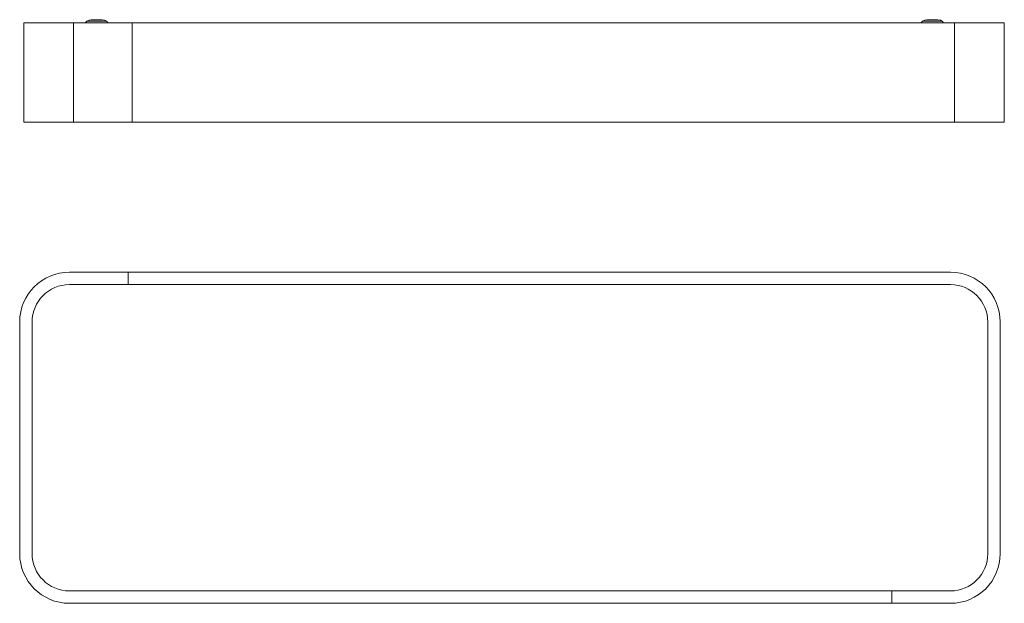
# Model space of a CAD drawing. Header units: millimetres. Extents: x -144 to 451, y -198 to 155.
import ezdxf

# ---------------------------------------------------------------- set-up
doc = ezdxf.new("R2010")
doc.units = ezdxf.units.MM

msp = doc.modelspace()

# ---------------------------------------------------------------- linework, layer by layer
at = {"color": 7, "linetype": 'Continuous', "lineweight": 15}
for p, q in [((-141.79, 152.76), (450.71, 152.76)), ((-141.79, 152.76), (-141.79, 92.76)), ((-111.79, 152.76), (-111.79, 92.76)), ((-103.67, 153.6), (-104.62, 152.76)), ((-103.67, 153.6), (-91.9, 153.6)), ((-94.43, 154.56), (-101.15, 154.56)), ((-90.96, 152.76), (-91.9, 153.6)), ((-76.29, 92.76), (-76.29, 152.76)), ((401.33, 153.6), (400.38, 152.76)), ((401.33, 153.6), (413.1, 153.6)), ((410.57, 154.56), (403.85, 154.56)), ((414.04, 152.76), (413.1, 153.6)), ((420.71, 92.76), (420.71, 152.76)), ((450.71, 92.76), (450.71, 152.76)), ((450.71, 92.76), (-141.79, 92.76)), ((418.24, 2), (-114.26, 2)), ((-78.76, -5.5), (-78.76, 2)), ((418.24, -5.5), (-114.26, -5.5)), ((-144.26, -28), (-144.26, -168)), ((-136.76, -28), (-136.76, -168)), ((440.74, -168), (440.74, -28)), ((448.24, -168), (448.24, -28)), ((-114.26, -190.5), (418.24, -190.5)), ((382.74, -190.5), (382.74, -198)), ((-114.26, -198), (418.24, -198))]:
    msp.add_line(p, q, dxfattribs=at)
at = {"color": 7, "linetype": 'Continuous', "lineweight": 15, "flags": 128}
for points in [[(-103.67, 153.6), (-102.34, 154.37), (-101.15, 154.56)], [(-94.43, 154.56), (-92.92, 154.25), (-91.9, 153.6)], [(401.33, 153.6), (402.66, 154.37), (403.85, 154.56)], [(410.57, 154.56), (412.08, 154.25), (413.1, 153.6)]]:
    msp.add_lwpolyline(points, dxfattribs=at)
at = {"color": 7, "linetype": 'Continuous', "lineweight": 15}
for centre, radius, start, end in [((-114.26, -28), 30, 90, 180), ((418.24, -28), 30, 0, 90), ((-114.26, -28), 22.5, 90, 180), ((418.24, -28), 22.5, 0, 90), ((-114.26, -168), 30, 180, 270), ((-114.26, -168), 22.5, 180, 270), ((418.24, -168), 30, 270, 0), ((418.24, -168), 22.5, 270, 0)]:
    msp.add_arc(centre, radius, start, end, dxfattribs=at)

doc.saveas('drawing.dxf')
